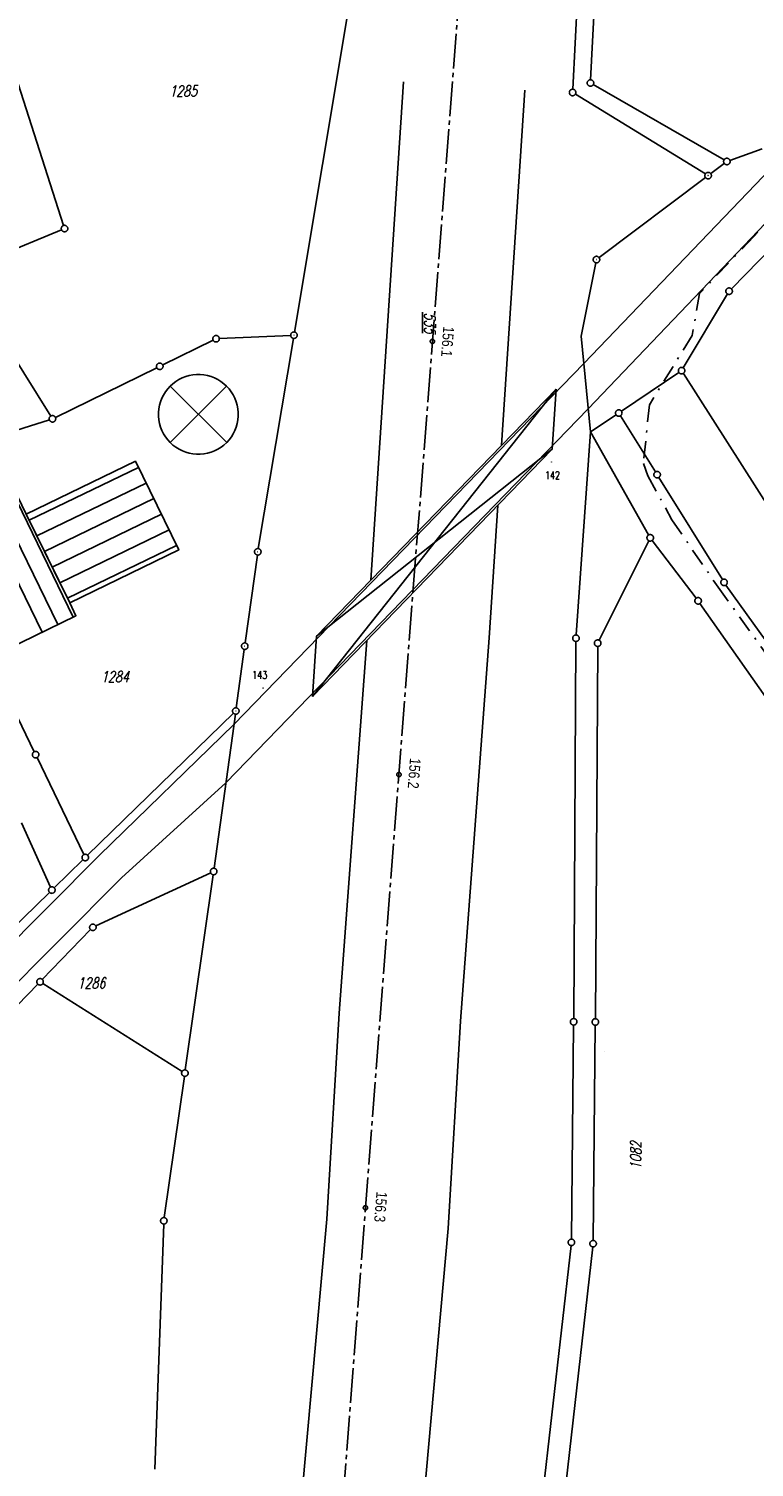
# Model space of a CAD drawing. Extents: x 510526 to 513920, y 467229 to 478797.
# Tile 4 of 256: x 511046 to 511213, y 469134 to 469466. Entities that reach past the tile are written whole.
import ezdxf

# ---------------------------------------------------------------- set-up
doc = ezdxf.new("R2010")
doc.units = 0
doc.header["$LTSCALE"] = 10
doc.header["$MEASUREMENT"] = 0
for name, pattern in [('ACHSE', [5.5, 4, -0.5, 0.5, -0.5]), ('LT00', [0]), ('LT08', [0.42, 0.2, -0.1, 0.02, -0.1])]:
    doc.linetypes.add(name, pattern=pattern)
doc.layers.get('0').update_dxf_attribs({"linetype": 'LT00'})
for name, color, linetype in [('-AX-020', 250, 'ACHSE'), ('-ST-20-1', 250, 'LT00'), ('DFK_AB_FLNR', 7, 'Continuous'), ('DFK_AB_L', 21, 'LT00'), ('DFK_AB_P', 7, 'LT00'), ('DFK_BEB_SCHR', 254, 'LT00'), ('DFK_BEBAUUNG', 250, 'LT00'), ('DFK_FLUR_NR', 250, 'LT00'), ('DFK_GZPKT', 250, 'LT00'), ('DFK_KATASTER', 250, 'LT00'), ('DFK_TOPO-ANL', 252, 'LT00'), ('DFK_TOPO-SYM', 252, 'LT00'), ('STROM_UNTER', 80, 'LT08')]:
    doc.layers.add(name, color=color, linetype=linetype)
doc.styles.add('Beschrift', font='ARIAL.TTF')
doc.styles.get("Standard").update_dxf_attribs({"font": 'romans.shx'})

# ---------------------------------------------------------------- blocks, each defined once
blk = doc.blocks.new('SYMB7301')
at = {"color": 0, "linetype": 'ByBlock'}
for p, q in [((-0.128693, 0), (0, 0.128693)), ((0, -0.128693), (-0.128693, 0)), ((0, 0.128693), (0.128693, 0)), ((0.128693, 0), (0, -0.128693)), ((0.000059, -0.009738), (0.000059, 0.009897)), ((-0.00901, -0.004339), (-0.002225, -0.009749))]:
    blk.add_line(p, q, dxfattribs=at)
for points in [[(-0.002225, 0.009749), (-0.00901, 0.004339), (-0.00901, -0.004339)], [(0.01, 0), (0.006235, 0.007818), (-0.002225, 0.009749)], [(-0.002225, -0.009749), (0.006235, -0.007818), (0.01, 0)]]:
    blk.add_lwpolyline(points, dxfattribs=at)
blk = doc.blocks.new('SYMB7060')
at = {"color": 0, "linetype": 'ByBlock'}
for p, q in [((-0.26, 0), (0, 0)), ((-0.08, 0.045), (0, 0)), ((0, 0), (-0.08, -0.045))]:
    blk.add_line(p, q, dxfattribs=at)
blk = doc.blocks.new('SYMB7010')
at = {"color": 0, "linetype": 'ByBlock'}
for points in [[(-0.031408, 0.499213), (-0.093728, 0.49134), (-0.15457, 0.475719), (-0.212975, 0.452595), (-0.268021, 0.422333), (-0.31884, 0.385411), (-0.36463, 0.342411), (-0.40467, 0.29401), (-0.438329, 0.240973), (-0.465074, 0.184136), (-0.484486, 0.124395), (-0.496256, 0.062692), (-0.5002, 0)], [(-0.5002, 0), (-0.496256, -0.062692), (-0.484486, -0.124395), (-0.465075, -0.184136), (-0.438329, -0.240973), (-0.404671, -0.29401), (-0.36463, -0.342411), (-0.31884, -0.385411), (-0.268021, -0.422333), (-0.212975, -0.452595), (-0.154571, -0.475719), (-0.093728, -0.49134), (-0.031408, -0.499213), (0.031408, -0.499213)], [(0.5002, 0), (0.496256, 0.062692), (0.484485, 0.124395), (0.465074, 0.184136), (0.438329, 0.240973), (0.40467, 0.29401), (0.36463, 0.342411), (0.31884, 0.385411), (0.268021, 0.422333), (0.212975, 0.452595), (0.15457, 0.475719), (0.093728, 0.49134), (0.031408, 0.499213), (-0.031408, 0.499213)], [(0.031408, -0.499213), (0.093728, -0.491341), (0.15457, -0.475719), (0.212975, -0.452595), (0.268021, -0.422333), (0.31884, -0.385411), (0.36463, -0.342411), (0.404671, -0.294011), (0.438329, -0.240974), (0.465075, -0.184136), (0.484486, -0.124395), (0.496256, -0.062692), (0.500201, 0)]]:
    blk.add_lwpolyline(points, dxfattribs=at)
blk = doc.blocks.new('SYMB0003')
at = {"color": 0, "linetype": 'ByBlock'}
for p, q in [((-0.015712, 0), (0.010166, 0.012015)), ((0, -0.021257), (-0.015712, 0)), ((0.010166, 0.012015), (0, -0.021257))]:
    blk.add_line(p, q, dxfattribs=at)
for points in [[(-0.031395, 0.499013), (-0.093691, 0.491144), (-0.154509, 0.475528), (-0.21289, 0.452414), (-0.267913, 0.422164), (-0.318712, 0.385257), (-0.364484, 0.342274), (-0.404509, 0.293893), (-0.438154, 0.240877), (-0.464888, 0.184062), (-0.484292, 0.124345), (-0.496058, 0.062667), (-0.5, 0)], [(-0.5, 0), (-0.496058, -0.062667), (-0.484292, -0.124345), (-0.464888, -0.184062), (-0.438154, -0.240877), (-0.404509, -0.293893), (-0.364485, -0.342274), (-0.318712, -0.385257), (-0.267914, -0.422164), (-0.21289, -0.452414), (-0.154509, -0.475529), (-0.093691, -0.491144), (-0.031395, -0.499014), (0.031395, -0.499014)], [(0.5, 0), (0.496057, 0.062667), (0.484292, 0.124345), (0.464888, 0.184062), (0.438153, 0.240877), (0.404509, 0.293893), (0.364484, 0.342274), (0.318712, 0.385257), (0.267913, 0.422164), (0.21289, 0.452414), (0.154509, 0.475528), (0.093691, 0.491144), (0.031395, 0.499013), (-0.031395, 0.499013)], [(0.031395, -0.499014), (0.093691, -0.491144), (0.154509, -0.475529), (0.21289, -0.452414), (0.267914, -0.422164), (0.318712, -0.385257), (0.364485, -0.342274), (0.404509, -0.293893), (0.438154, -0.240877), (0.464889, -0.184062), (0.484292, -0.124345), (0.496058, -0.062667), (0.5, 0)]]:
    blk.add_lwpolyline(points, dxfattribs=at)
blk = doc.blocks.new('SYMB0002')
at = {"color": 0, "linetype": 'ByBlock'}
for points in [[(-0.031395, 0.499013), (-0.093691, 0.491144), (-0.154509, 0.475528), (-0.21289, 0.452414), (-0.267913, 0.422164), (-0.318712, 0.385257), (-0.364484, 0.342274), (-0.404509, 0.293893), (-0.438154, 0.240877), (-0.464888, 0.184062), (-0.484292, 0.124345), (-0.496058, 0.062667), (-0.5, 0)], [(-0.5, 0), (-0.496058, -0.062667), (-0.484292, -0.124345), (-0.464888, -0.184062), (-0.438154, -0.240877), (-0.404509, -0.293893), (-0.364485, -0.342274), (-0.318712, -0.385257), (-0.267914, -0.422164), (-0.21289, -0.452414), (-0.154509, -0.475529), (-0.093691, -0.491144), (-0.031395, -0.499014), (0.031395, -0.499014)], [(0.5, 0), (0.496057, 0.062667), (0.484292, 0.124345), (0.464888, 0.184062), (0.438153, 0.240877), (0.404509, 0.293893), (0.364484, 0.342274), (0.318712, 0.385257), (0.267913, 0.422164), (0.21289, 0.452414), (0.154509, 0.475528), (0.093691, 0.491144), (0.031395, 0.499013), (-0.031395, 0.499013)], [(0.031395, -0.499014), (0.093691, -0.491144), (0.154509, -0.475529), (0.21289, -0.452414), (0.267914, -0.422164), (0.318712, -0.385257), (0.364485, -0.342274), (0.404509, -0.293893), (0.438154, -0.240877), (0.464889, -0.184062), (0.484292, -0.124345), (0.496058, -0.062667), (0.5, 0)]]:
    blk.add_lwpolyline(points, dxfattribs=at)

msp = doc.modelspace()

# ---------------------------------------------------------------- linework, layer by layer
at = {"layer": '-AX-020', "ltscale": 0.2, "flags": 128}
msp.add_lwpolyline([(513881.72, 478796.97), (513877.87, 478787.35), (513870.37, 478768.8), (513862.79, 478750.28), (513855.14, 478731.79), (513847.41, 478713.32), (513839.61, 478694.89), (513831.74, 478676.49), (513823.79, 478658.13), (513815.77, 478639.79), (513807.68, 478621.49), (513799.51, 478603.22), (513791.27, 478584.98), (513782.96, 478566.77), (513774.58, 478548.6), (513766.12, 478530.46), (513757.59, 478512.36), (513748.99, 478494.29), (513740.31, 478476.25), (513731.57, 478458.25), (513722.75, 478440.29), (513713.86, 478422.36), (513704.9, 478404.46), (513695.86, 478386.6), (513686.76, 478368.78), (513677.58, 478351), (513668.34, 478333.25), (513659.02, 478315.54), (513649.63, 478297.86), (513640.17, 478280.23), (513630.64, 478262.63), (513621.04, 478245.07), (513611.37, 478227.54), (513601.63, 478210.06), (513591.82, 478192.62), (513586.74, 478183.65), (513576.83, 478166.26), (513566.85, 478148.92), (513556.8, 478131.61), (513546.69, 478114.34), (513536.51, 478097.1), (513526.28, 478079.91), (513515.99, 478062.74), (513505.64, 478045.61), (513495.23, 478028.52), (513484.78, 478011.45), (513474.27, 477994.42), (513463.71, 477977.42), (513453.11, 477960.45), (513442.46, 477943.5), (513431.76, 477926.59), (513421.03, 477909.7), (513410.25, 477892.84), (513399.43, 477876), (513388.58, 477859.18), (513377.69, 477842.39), (513366.77, 477825.62), (513355.82, 477808.87), (513344.83, 477792.14), (513333.82, 477775.43), (513322.78, 477758.74), (513311.72, 477742.06), (513300.63, 477725.4), (513289.52, 477708.75), (513278.39, 477692.12), (513267.24, 477675.5), (513256.08, 477658.89), (513244.9, 477642.29), (513233.71, 477625.7), (513222.5, 477609.12), (513211.29, 477592.54), (513200.07, 477575.97), (513188.84, 477559.41), (513177.6, 477542.84), (513166.37, 477526.28), (513154.8, 477509.24), (513142.5, 477491.11), (513130.2, 477472.99), (513117.9, 477454.86), (513105.61, 477436.73), (513093.33, 477418.59), (513081.06, 477400.44), (513068.81, 477382.28), (513056.57, 477364.12), (513044.34, 477345.94), (513032.14, 477327.75), (513019.96, 477309.55), (513007.8, 477291.33), (512995.67, 477273.09), (512983.57, 477254.83), (512971.49, 477236.55), (512959.45, 477218.25), (512947.45, 477199.93), (512935.48, 477181.58), (512923.55, 477163.21), (512911.66, 477144.81), (512899.82, 477126.38), (512888.03, 477107.93), (512876.28, 477089.44), (512864.58, 477070.92), (512852.94, 477052.36), (512841.35, 477033.77), (512829.82, 477015.15), (512818.35, 476996.49), (512806.94, 476977.79), (512795.6, 476959.05), (512789.64, 476949.14), (512778.41, 476930.34), (512767.24, 476911.5), (512756.13, 476892.61), (512745.1, 476873.69), (512734.14, 476854.72), (512723.25, 476835.72), (512712.42, 476816.68), (512701.67, 476797.59), (512690.98, 476778.47), (512680.37, 476759.31), (512669.82, 476740.11), (512659.35, 476720.87), (512648.95, 476701.6), (512638.61, 476682.28), (512628.35, 476662.93), (512618.16, 476643.54), (512608.04, 476624.11), (512597.99, 476604.65), (512588.01, 476585.15), (512578.1, 476565.61), (512568.26, 476546.04), (512558.5, 476526.43), (512548.8, 476506.79), (512539.18, 476487.11), (512529.63, 476467.4), (512520.15, 476447.65), (512510.75, 476427.87), (512501.42, 476408.05), (512492.16, 476388.2), (512482.97, 476368.31), (512473.85, 476348.4), (512464.81, 476328.44), (512455.84, 476308.46), (512446.94, 476288.44), (512438.12, 476268.39), (512429.37, 476248.31), (512420.69, 476228.2), (512412.09, 476208.05), (512403.56, 476187.88), (512395.11, 476167.67), (512386.72, 476147.43), (512378.42, 476127.17), (512370.18, 476106.87), (512362.02, 476086.54), (512353.94, 476066.18), (512345.92, 476045.79), (512337.99, 476025.38), (512330.13, 476004.93), (512322.34, 475984.46), (512314.63, 475963.96), (512306.99, 475943.43), (512299.43, 475922.87), (512291.94, 475902.28), (512284.53, 475881.67), (512277.19, 475861.03), (512269.93, 475840.36), (512262.74, 475819.67), (512255.63, 475798.95), (512248.6, 475778.21), (512241.64, 475757.44), (512234.76, 475736.64), (512227.95, 475715.82), (512221.22, 475694.97), (512214.57, 475674.11), (512207.99, 475653.21), (512201.49, 475632.29), (512200.13, 475627.89), (512194.28, 475608.79), (512188.5, 475589.67), (512182.78, 475570.54), (512177.14, 475551.38), (512171.56, 475532.2), (512166.05, 475513.01), (512160.62, 475493.79), (512155.26, 475474.55), (512149.97, 475455.29), (512148.09, 475448.36), (512142.91, 475429.07), (512137.8, 475409.77), (512132.78, 475390.44), (512127.83, 475371.09), (512122.96, 475351.72), (512118.16, 475332.33), (512113.45, 475312.92), (512108.81, 475293.5), (512104.25, 475274.06), (512099.76, 475254.59), (512095.36, 475235.11), (512091.03, 475215.62), (512086.78, 475196.1), (512082.61, 475176.57), (512078.52, 475157.02), (512074.51, 475137.46), (512070.57, 475117.88), (512066.72, 475098.28), (512063.24, 475080.25), (512059.53, 475060.62), (512055.9, 475040.98), (512052.34, 475021.33), (512048.86, 475001.67), (512045.44, 474981.99), (512042.08, 474962.3), (512038.79, 474942.6), (512035.56, 474922.89), (512032.39, 474903.18), (512029.27, 474883.45), (512026.2, 474863.71), (512023.18, 474843.97), (512020.21, 474824.22), (512017.28, 474804.47), (512014.39, 474784.7), (512011.54, 474764.94), (512008.73, 474745.16), (512005.95, 474725.39), (512003.2, 474705.61), (512000.47, 474685.82), (511997.78, 474666.03), (511995.1, 474646.24), (511992.44, 474626.45), (511989.8, 474606.65), (511987.17, 474586.85), (511984.55, 474567.05), (511981.94, 474547.25), (511979.34, 474527.45), (511976.74, 474507.69), (511975.13, 474495.38), (511973.48, 474482.82), (511971.82, 474470.25), (511970.17, 474457.69), (511968.51, 474445.13), (511966.84, 474432.57), (511965.15, 474420.02), (511963.46, 474407.46), (511961.75, 474394.91), (511960.03, 474382.35), (511958.28, 474369.81), (511956.52, 474357.26), (511954.73, 474344.72), (511952.92, 474332.18), (511951.08, 474319.64), (511949.21, 474307.11), (511947.31, 474294.58), (511945.38, 474282.06), (511943.41, 474269.55), (511941.4, 474257.04), (511939.35, 474244.53), (511937.27, 474232.04), (511935.14, 474219.55), (511932.96, 474207.07), (511930.74, 474194.59), (511928.46, 474182.13), (511926.14, 474169.68), (511923.76, 474157.23), (511921.32, 474144.8), (511918.83, 474132.38), (511916.28, 474119.97), (511913.66, 474107.57), (511910.98, 474095.19), (511908.24, 474082.82), (511905.43, 474070.46), (511902.54, 474058.13), (511899.59, 474045.81), (511896.56, 474033.5), (511893.47, 474021.26), (511890.29, 474009), (511887.03, 473996.75), (511883.7, 473984.53), (511880.29, 473972.33), (511876.8, 473960.15), (511873.23, 473947.99), (511869.59, 473935.86), (511865.87, 473923.74), (511862.08, 473911.66), (511858.21, 473899.59), (511854.26, 473887.55), (511850.24, 473875.54), (511846.14, 473863.55), (511841.96, 473851.59), (511837.71, 473839.65), (511833.39, 473827.75), (511828.99, 473815.86), (511824.51, 473804.01), (511819.96, 473792.19), (511815.33, 473780.39), (511810.64, 473768.63), (511805.86, 473756.89), (511801.02, 473745.18), (511796.09, 473733.51), (511791.1, 473721.87), (511786.03, 473710.25), (511780.89, 473698.68), (511775.67, 473687.13), (511770.39, 473675.61), (511765.03, 473664.13), (511759.6, 473652.69), (511754.09, 473641.28), (511748.51, 473629.9), (511742.87, 473618.56), (511737.15, 473607.25), (511731.36, 473595.99), (511725.49, 473584.75), (511719.56, 473573.56), (511713.56, 473562.4), (511707.48, 473551.28), (511701.34, 473540.2), (511695.13, 473529.16), (511688.84, 473518.16), (511682.49, 473507.2), (511676.07, 473496.28), (511669.58, 473485.39), (511663.02, 473474.55), (511656.39, 473463.76), (511649.7, 473453), (511642.94, 473442.29), (511636.1, 473431.62), (511629.21, 473420.99), (511622.24, 473410.41), (511615.21, 473399.87), (511608.11, 473389.37), (511600.95, 473378.92), (511593.72, 473368.52), (511586.42, 473358.16), (511579.06, 473347.85), (511571.64, 473337.58), (511564.15, 473327.36), (511556.59, 473317.19), (511548.97, 473307.07), (511541.29, 473297), (511533.54, 473286.97), (511525.74, 473276.99), (511517.86, 473267.07), (511509.93, 473257.19), (511501.93, 473247.36), (511493.87, 473237.58), (511485.75, 473227.86), (511477.57, 473218.19), (511475.55, 473215.81), (511467.29, 473206.2), (511458.98, 473196.64), (511450.61, 473187.13), (511442.18, 473177.67), (511433.71, 473168.25), (511425.19, 473158.87), (511416.62, 473149.54), (511408.01, 473140.24), (511399.37, 473130.98), (511390.68, 473121.76), (511381.96, 473112.57), (511373.2, 473103.41), (511364.42, 473094.28), (511355.61, 473085.17), (511346.77, 473076.1), (511337.91, 473067.04), (511329.03, 473058), (511320.13, 473048.99), (511311.22, 473039.98), (511302.29, 473031), (511293.34, 473022.02), (511284.39, 473013.05), (511275.44, 473004.09), (511266.47, 472995.14), (511255.91, 472984.59), (511236.79, 472965.5), (511230.18, 472958.9), (511223.57, 472952.29), (511216.96, 472945.68), (511210.37, 472939.06), (511203.78, 472932.43), (511197.22, 472925.79), (511190.66, 472919.13), (511184.13, 472912.44), (511177.62, 472905.74), (511171.14, 472899.01), (511164.68, 472892.25), (511158.26, 472885.46), (511151.88, 472878.64), (511145.53, 472871.79), (511139.22, 472864.89), (511132.96, 472857.96), (511126.75, 472850.98), (511120.58, 472843.95), (511114.48, 472836.88), (511109.32, 472830.82), (511103.32, 472823.65), (511097.39, 472816.44), (511091.51, 472809.17), (511085.7, 472801.85), (511079.95, 472794.49), (511074.26, 472787.07), (511068.64, 472779.61), (511063.08, 472772.1), (511057.59, 472764.54), (511052.16, 472756.93), (511046.8, 472749.28), (511041.5, 472741.58), (511036.27, 472733.84), (511031.1, 472726.05), (511026.01, 472718.22), (511020.98, 472710.35), (511016.01, 472702.43), (511011.12, 472694.47), (511006.29, 472686.47), (511001.53, 472678.43), (510996.84, 472670.35), (510992.22, 472662.22), (510987.67, 472654.06), (510983.19, 472645.86), (510978.78, 472637.62), (510974.44, 472629.35), (510970.17, 472621.04), (510965.98, 472612.69), (510961.85, 472604.3), (510957.8, 472595.88), (510953.82, 472587.43), (510949.91, 472578.94), (510946.07, 472570.42), (510942.31, 472561.87), (510938.62, 472553.28), (510935.01, 472544.67), (510931.46, 472536.02), (510928, 472527.34), (510924.6, 472518.64), (510921.29, 472509.9), (510918.04, 472501.14), (510914.87, 472492.35), (510911.78, 472483.53), (510908.76, 472474.69), (510905.82, 472465.82), (510902.96, 472456.92), (510900.17, 472448), (510897.45, 472439.06), (510894.82, 472430.1), (510892.26, 472421.11), (510889.78, 472412.1), (510887.37, 472403.07), (510885.04, 472394.02), (510882.79, 472384.95), (510880.62, 472375.87), (510878.53, 472366.76), (510876.51, 472357.64), (510874.57, 472348.49), (510872.71, 472339.34), (510870.93, 472330.16), (510869.23, 472320.98), (510867.6, 472311.77), (510866.06, 472302.56), (510864.59, 472293.33), (510863.2, 472284.09), (510861.89, 472274.84), (510860.67, 472265.57), (510859.52, 472256.3), (510858.45, 472247.02), (510857.45, 472237.73), (510856.54, 472228.43), (510855.71, 472219.12), (510854.96, 472209.81), (510854.29, 472200.49), (510853.7, 472191.16), (510853.18, 472181.83), (510852.75, 472172.5), (510852.4, 472163.16), (510852.13, 472153.82), (510851.93, 472144.48), (510851.82, 472135.13), (510851.79, 472125.79), (510851.84, 472116.44), (510851.96, 472107.1), (510852.01, 472104.71), (510852.24, 472095.37), (510852.54, 472086.03), (510852.93, 472076.69), (510853.39, 472067.36), (510853.92, 472058.03), (510854.53, 472048.71), (510855.21, 472039.39), (510855.96, 472030.07), (510856.78, 472020.77), (510857.67, 472011.46), (510858.63, 472002.17), (510859.65, 471992.88), (510860.73, 471983.6), (510861.88, 471974.33), (510863.09, 471965.06), (510864.36, 471955.8), (510865.69, 471946.55), (510867.08, 471937.31), (510868.53, 471928.08), (510870.02, 471918.86), (510871.58, 471909.64), (510873.18, 471900.44), (510874.84, 471891.24), (510876.54, 471882.05), (510878.3, 471872.88), (510880.1, 471863.71), (510881.95, 471854.55), (510883.84, 471845.4), (510885.78, 471836.26), (510887.76, 471827.12), (510889.78, 471818), (510891.83, 471808.88), (510893.93, 471799.78), (510896.06, 471790.68), (510898.23, 471781.59), (510900.44, 471772.51), (510902.67, 471763.44), (510904.94, 471754.37), (510907.24, 471745.32), (510909.57, 471736.27), (510911.93, 471727.22), (510914.31, 471718.19), (510916.72, 471709.16), (510919.15, 471700.14), (510921.61, 471691.12), (510924.09, 471682.11), (510926.59, 471673.11), (510929.1, 471664.11), (510931.64, 471655.12), (510934.19, 471646.13), (510936.76, 471637.14), (510939.34, 471628.16), (510941.94, 471619.19), (510944.55, 471610.22), (510947.17, 471601.25), (510949.8, 471592.28), (510952.43, 471583.31), (510955.08, 471574.35), (510957.73, 471565.39), (510960.38, 471556.43), (510963.04, 471547.47), (510967.7, 471531.77), (510970.25, 471523.2), (510975.26, 471506.32), (510980.27, 471489.44), (510985.27, 471472.57), (510990.27, 471455.68), (510995.25, 471438.8), (511000.21, 471421.91), (511005.16, 471405.01), (511010.09, 471388.11), (511014.99, 471371.2), (511019.86, 471354.28), (511024.7, 471337.36), (511029.51, 471320.42), (511034.28, 471303.47), (511039.01, 471286.52), (511043.7, 471269.55), (511048.34, 471252.56), (511052.93, 471235.57), (511057.46, 471218.56), (511061.95, 471201.53), (511066.37, 471184.49), (511070.73, 471167.43), (511075.02, 471150.36), (511079.24, 471133.27), (511083.39, 471116.16), (511086.57, 471102.84), (511090.59, 471085.7), (511094.53, 471068.54), (511098.39, 471051.37), (511102.17, 471034.17), (511105.87, 471016.96), (511109.5, 470999.73), (511113.05, 470982.49), (511116.52, 470965.23), (511119.91, 470947.95), (511123.22, 470930.66), (511126.45, 470913.36), (511129.61, 470896.04), (511132.69, 470878.7), (511135.68, 470861.35), (511138.6, 470843.99), (511141.44, 470826.62), (511144.2, 470809.23), (511146.88, 470791.83), (511149.49, 470774.42), (511152.01, 470757), (511154.45, 470739.56), (511156.82, 470722.12), (511159.1, 470704.66), (511161.31, 470687.19), (511163.44, 470669.72), (511165.49, 470652.23), (511165.64, 470650.9), (511167.87, 470631.02), (511170.03, 470611.14), (511172.1, 470591.25), (511174.1, 470571.35), (511176.01, 470551.44), (511177.85, 470531.52), (511179.53, 470512.55), (511180.88, 470496.34), (511182.16, 470480.14), (511183.36, 470463.92), (511184.48, 470447.7), (511185.52, 470431.48), (511186.48, 470415.25), (511187.36, 470399.01), (511188.16, 470382.77), (511188.88, 470366.53), (511189.52, 470350.29), (511190.08, 470334.04), (511190.56, 470317.79), (511190.96, 470301.53), (511191.28, 470285.28), (511191.52, 470269.02), (511191.68, 470252.76), (511191.76, 470236.51), (511191.77, 470220.25), (511191.69, 470203.99), (511191.53, 470187.73), (511191.29, 470171.47), (511191.24, 470169.01), (511190.91, 470152.75), (511190.5, 470136.5), (511190.02, 470120.25), (511189.47, 470104), (511188.85, 470087.75), (511188.17, 470071.51), (511187.43, 470055.27), (511186.63, 470039.03), (511185.78, 470022.79), (511184.88, 470006.56), (511183.93, 469990.33), (511182.94, 469974.1), (511181.91, 469957.87), (511180.85, 469941.65), (511179.74, 469925.43), (511178.61, 469909.21), (511177.46, 469892.99), (511176.28, 469876.78), (511175.08, 469860.56), (511173.86, 469844.35), (511172.63, 469828.14), (511171.39, 469811.93), (511170.14, 469795.72), (511168.85, 469778.99), (511030.96, 467993.35), (511029.42, 467973.41), (511027.88, 467953.47), (511026.35, 467933.52), (511024.83, 467913.58), (511023.32, 467893.64), (511021.83, 467873.7), (511020.35, 467853.75), (511018.9, 467833.8), (511017.47, 467813.85), (511016.06, 467793.9), (511014.69, 467773.95), (511013.35, 467754), (511012.05, 467734.04), (511010.78, 467714.08), (511009.56, 467694.12), (511008.38, 467674.15), (511007.25, 467654.18), (511006.18, 467634.21), (511005.15, 467614.24), (511004.19, 467594.26), (511003.28, 467574.28), (511002.44, 467554.3), (511001.67, 467534.31), (511000.96, 467514.33), (511000.33, 467494.34), (510999.77, 467474.34), (510999.56, 467465.71), (510999.11, 467445.71), (510998.75, 467425.72), (510998.46, 467405.72), (510998.26, 467385.72), (510998.14, 467365.72), (510998.09, 467345.72), (510998.13, 467325.72), (510998.24, 467305.72), (510998.44, 467285.72), (510998.71, 467265.72), (510999.07, 467245.73), (510999.43, 467229.16)], dxfattribs=at)
at = {"layer": 'DFK_AB_L'}
for p, q in [((511176.36, 469548.93), (511171.38, 469451.63)), ((511107.36, 469395.75), (511120.74, 469475.92)), ((511201.88, 469432.14), (511171.98, 469450.49)), ((511177.43, 469412.87), (511201.92, 469431.3)), ((511107.12, 469394.27), (511099.04, 469345.9)), ((511098.82, 469344.42), (511096.02, 469324.18)), ((511095.82, 469322.7), (511093.96, 469309.25))]:
    msp.add_line(p, q, dxfattribs=at)
at = {"layer": 'DFK_BEB_SCHR'}
for p, q in [((511032.34, 469370.64), (511052.89, 469328.39)), ((511056.48, 469330.15), (511035.96, 469372.35)), ((511049.29, 469326.64), (511028.72, 469368.93)), ((511071.48, 469364.58), (511046.33, 469352.41)), ((511048.09, 469348.82), (511073.23, 469360.98)), ((511074.99, 469357.39), (511049.85, 469345.23)), ((511051.61, 469341.63), (511076.74, 469353.79)), ((511078.5, 469350.2), (511053.37, 469338.04)), ((511055.13, 469334.45), (511080.25, 469346.61))]:
    msp.add_line(p, q, dxfattribs=at)
at = {"layer": 'DFK_BEBAUUNG'}
for points in [[(511055.66, 469333.38, 0), (511057.09, 469330.44, 0), (511037.98, 469321.13, 0), (511032.79, 469331.77, 0), (511023.79, 469350.23, 0), (511017.23, 469363.5, 0), (511036.51, 469372.61, 0), (511045.63, 469353.84, 0), (511051.96, 469340.82, 0), (511055.66, 469333.38, 0)], [(511045.63, 469353.84, 0), (511070.78, 469366.01, 0), (511080.74, 469345.6, 0), (511055.66, 469333.38, 0), (511045.63, 469353.84, 0)]]:
    msp.add_polyline3d(points, dxfattribs=at)
at = {"layer": 'DFK_KATASTER'}
for p, q in [((511180.35, 469548.53), (511175.49, 469453.82)), ((511054.23, 469420.27), (511037.5, 469472.42)), ((511206.18, 469435.37), (511176.1, 469452.7)), ((511214.95, 469437.92), (511207.54, 469435.25)), ((511206.23, 469434.55), (511203.12, 469432.2)), ((511031.22, 469410.01), (511053.77, 469419.27)), ((511220.64, 469418.81), (511207.87, 469405.68)), ((511176.68, 469411.68), (511173.33, 469394.8)), ((511051.28, 469376.41), (511032.62, 469406.35)), ((511196.81, 469387.5), (511206.97, 469404.5)), ((511088.65, 469393.87), (511077.04, 469388.19)), ((511090.07, 469394.23), (511106.49, 469394.98)), ((511175.47, 469372.74), (511173.33, 469394.8)), ((511075.7, 469387.53), (511052.35, 469376.1)), ((511195.8, 469386.44), (511182.58, 469377.53)), ((511220.47, 469349.11), (511196.82, 469386.23)), ((511175.47, 469372.74), (511181.34, 469376.69)), ((511190.39, 469363.55), (511182.36, 469376.47)), ((511050.97, 469375.54), (511016.68, 469364.66)), ((511172.17, 469326.02), (511175.47, 469372.74)), ((511188.83, 469349.03), (511175.47, 469372.74)), ((511047.48, 469299.15), (511016.29, 469363.75)), ((511205.79, 469338.76), (511191.19, 469362.27)), ((511188.87, 469347.71), (511177.44, 469324.8)), ((511199.77, 469334.47), (511189.65, 469347.78)), ((511226.3, 469309.92), (511206.63, 469337.51)), ((511200.65, 469333.26), (511220.1, 469305.59)), ((511172.12, 469324.52), (511171.59, 469237.73)), ((511176.58, 469237.7), (511177.11, 469323.38)), ((511093.32, 469307.99), (511059.78, 469275.31)), ((511093.76, 469307.77), (511088.86, 469272.32)), ((511048.14, 469297.79), (511058.91, 469275.47)), ((511044.58, 469282.74), (511051.23, 469267.98)), ((511058.7, 469274.27), (511052.08, 469267.82)), ((511061.66, 469259.04), (511088.08, 469271.27)), ((511088.65, 469270.84), (511082.25, 469225.91)), ((511022.36, 469238.88), (511051, 469266.78)), ((511049.34, 469246.73), (511060.46, 469258.19)), ((511038.72, 469235.78), (511048.3, 469245.65)), ((511081.51, 469225.57), (511049.45, 469245.79)), ((511171.57, 469236.23), (511171.08, 469186.98)), ((511176.07, 469186.67), (511176.57, 469236.2)), ((511077.41, 469191.92), (511082.03, 469224.43)), ((511075.2, 469134.01), (511077.27, 469190.43)), ((511170.99, 469185.48), (511163.61, 469120.36)), ((511168.56, 469119.67), (511175.98, 469185.18))]:
    msp.add_line(p, q, dxfattribs=at)
at = {"layer": 'DFK_TOPO-ANL'}
for p, q in [((511173.94, 469388.51), (511372.54, 469595.78)), ((511377.76, 469590.82), (511174.95, 469378.06)), ((511132.42, 469453.35), (511124.93, 469338.64)), ((511160.35, 469451.44), (511155.01, 469369.69)), ((511093.43, 469305.41), (511173.94, 469388.51)), ((511078.77, 469383.27), (511091.76, 469370.3)), ((511078.78, 469370.29), (511091.75, 469383.28)), ((511167.53, 469382.62), (511111.48, 469311.82)), ((511112.41, 469325.71), (511167.53, 469382.62)), ((511167.53, 469382.62), (511166.63, 469368.75)), ((511174.95, 469378.06), (511091.58, 469292)), ((511111.48, 469311.82), (511166.63, 469368.75)), ((511112.41, 469325.71), (511166.63, 469368.75)), ((511154.11, 469355.82), (511152.12, 469325.39)), ((511112.41, 469325.71), (511111.48, 469311.82)), ((511124, 469324.75), (511117.64, 469239)), ((511145.58, 469237.14), (511152.12, 469325.39)), ((511062.48, 469275.33), (511093.43, 469305.41)), ((511067.57, 469270.11), (511091.58, 469292)), ((511007.93, 469220.51), (511062.48, 469275.33)), ((511013.95, 469216.22), (511067.57, 469270.11)), ((511114.82, 469191.53), (511117.64, 469239)), ((511142.75, 469189.44), (511145.58, 469237.14)), ((511108.81, 469125.11), (511114.82, 469191.53)), ((511136.7, 469122.65), (511142.75, 469189.44))]:
    msp.add_line(p, q, dxfattribs=at)
for points in [[(511078.77, 469383.27, 0), (511079.4, 469383.84, 0), (511080.07, 469384.35, 0), (511080.79, 469384.8, 0), (511081.55, 469385.18, 0), (511082.34, 469385.48, 0), (511083.16, 469385.72, 0), (511083.99, 469385.87, 0), (511084.83, 469385.95, 0), (511085.68, 469385.95, 0), (511086.53, 469385.88, 0), (511087.36, 469385.72, 0), (511088.18, 469385.49, 0), (511088.97, 469385.18, 0), (511089.72, 469384.81, 0), (511090.45, 469384.36, 0), (511091.12, 469383.85, 0), (511091.75, 469383.28, 0)], [(511078.78, 469370.29, 0), (511078.21, 469370.92, 0), (511077.7, 469371.59, 0), (511077.25, 469372.31, 0), (511076.87, 469373.07, 0), (511076.57, 469373.86, 0), (511076.33, 469374.68, 0), (511076.18, 469375.51, 0), (511076.1, 469376.35, 0), (511076.1, 469377.2, 0), (511076.17, 469378.05, 0), (511076.33, 469378.88, 0), (511076.56, 469379.69, 0), (511076.87, 469380.49, 0), (511077.24, 469381.24, 0), (511077.69, 469381.97, 0), (511078.2, 469382.64, 0), (511078.77, 469383.27, 0)], [(511091.75, 469383.28, 0), (511092.32, 469382.65, 0), (511092.83, 469381.98, 0), (511093.28, 469381.26, 0), (511093.66, 469380.5, 0), (511093.96, 469379.71, 0), (511094.2, 469378.89, 0), (511094.35, 469378.06, 0), (511094.43, 469377.22, 0), (511094.43, 469376.37, 0), (511094.36, 469375.52, 0), (511094.2, 469374.69, 0), (511093.97, 469373.88, 0), (511093.66, 469373.08, 0), (511093.29, 469372.32, 0), (511092.84, 469371.6, 0), (511092.33, 469370.93, 0), (511091.76, 469370.3, 0)], [(511091.76, 469370.3, 0), (511091.13, 469369.73, 0), (511090.46, 469369.22, 0), (511089.74, 469368.77, 0), (511088.98, 469368.39, 0), (511088.19, 469368.09, 0), (511087.37, 469367.85, 0), (511086.54, 469367.7, 0), (511085.7, 469367.62, 0), (511084.85, 469367.62, 0), (511084, 469367.69, 0), (511083.17, 469367.85, 0), (511082.36, 469368.08, 0), (511081.56, 469368.39, 0), (511080.81, 469368.76, 0), (511080.08, 469369.21, 0), (511079.41, 469369.72, 0), (511078.78, 469370.29, 0)]]:
    msp.add_polyline3d(points, dxfattribs=at)
at = {"layer": 'STROM_UNTER', "ltscale": 2}
msp.add_lwpolyline([(511248.7, 469455.25), (511213.01, 469417.7), (511200.55, 469404.63), (511198.86, 469394.98), (511189, 469379.02), (511187.64, 469365.48), (511188.67, 469362.64), (511194.19, 469352.49), (511204.82, 469337.02), (511238.89, 469289.71)], dxfattribs=at)

# ---------------------------------------------------------------- block references
at = {"layer": '-ST-20-1', "rotation": 258.929999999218}
for p in [(511139.09, 469393.59), (511131.39, 469293.88), (511123.69, 469194.18)]:
    msp.add_blockref('SYMB0002', p, dxfattribs=at)
at = {"layer": 'DFK_AB_P', "xscale": 1.499999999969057, "yscale": 1.5, "zscale": 1.5, "rotation": 251.2881100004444}
for p in [(511171.34, 469450.88), (511202.52, 469431.75), (511176.83, 469412.42), (511107.24, 469395.01), (511098.92, 469345.16), (511095.92, 469323.44), (511093.86, 469308.51)]:
    msp.add_blockref('SYMB0003', p, dxfattribs=at)
at = {"layer": 'DFK_GZPKT', "xscale": 1.499999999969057, "yscale": 1.5, "zscale": 1.5, "rotation": 251.2881100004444}
for p in [(511175.45, 469453.07), (511206.83, 469435), (511054.46, 469419.56), (511207.35, 469405.14), (511089.32, 469394.2), (511076.37, 469387.86), (511196.42, 469386.86), (511051.68, 469375.77), (511181.96, 469377.11), (511190.79, 469362.91), (511189.2, 469348.38), (511206.19, 469338.12), (511200.22, 469333.87), (511172.12, 469325.27), (511177.11, 469324.13), (511047.81, 469298.47), (511059.24, 469274.79), (511088.76, 469271.58), (511051.54, 469267.3), (511060.98, 469258.73), (511048.82, 469246.19), (511171.58, 469236.98), (511176.58, 469236.95), (511082.14, 469225.17), (511077.3, 469191.18), (511171.07, 469186.23), (511176.06, 469185.92)]:
    msp.add_blockref('SYMB7010', p, dxfattribs=at)
at = {"layer": 'DFK_KATASTER', "xscale": 0.1000000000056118, "yscale": 0.09999999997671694, "zscale": 0.1, "rotation": 178.1524800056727}
msp.add_blockref('SYMB7060', (511178.69, 469230.13), dxfattribs=at)
at = {"layer": 'DFK_TOPO-SYM', "xscale": 0.1, "yscale": 0.1, "zscale": 0.1, "rotation": 359.99968}
for p in [(511166.5, 469365.82), (511100.12, 469313.81)]:
    msp.add_blockref('SYMB7301', p, dxfattribs=at)

# ---------------------------------------------------------------- texts
at = {"layer": '-ST-20-1', "style": 'Beschrift', "width": 0.8}
for s, p in [('  156.1', (511141.73, 469398.65)), ('  156.2', (511134.06, 469299.29)), ('  156.3', (511126.35, 469199.49))]:
    msp.add_text(s, height=2.5, rotation=-94.4143, dxfattribs=at).set_placement(p)
at = {"layer": 'DFK_AB_FLNR', "oblique": 13.754, "width": 0.75}
msp.add_text('%%U535', height=2.5, rotation=269.6589, dxfattribs=at).set_placement((511137.31, 469400.21))
at = {"layer": 'DFK_FLUR_NR', "oblique": 13.754, "width": 0.75}
for s, rotation, p in [('1285', -0.0003, (511078.54, 469449.97)), ('1284', -0.0003, (511062.83, 469315.18)), ('1286', -0.0003, (511057.44, 469244.68)), ('1082', -270.7479, (511187.07, 469203.01))]:
    msp.add_text(s, height=2.5, rotation=rotation, dxfattribs=at).set_placement(p)
at = {"layer": 'DFK_TOPO-SYM', "width": 0.75}
for s, p in [('142', (511164.97, 469361.88)), ('143', (511097.63, 469315.92))]:
    msp.add_text(s, height=1.8, rotation=-0.0003, dxfattribs=at).set_placement(p)

doc.saveas('drawing.dxf')
